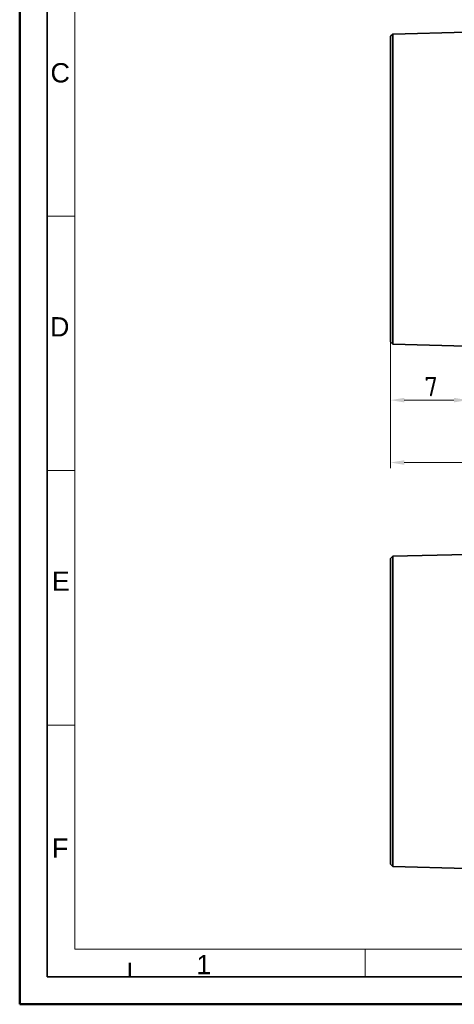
# Model space of a CAD drawing. Header units: millimetres. Extents: x 0 to 210, y 0 to 149.
# Tile 1 of 24: x 0 to 39, y 0 to 89. Entities that reach past the tile are written whole.
import ezdxf

# ---------------------------------------------------------------- set-up
doc = ezdxf.new("R2010")
doc.units = ezdxf.units.MM
doc.header["$LTSCALE"] = 0.5
doc.layers.get('0').update_dxf_attribs({"lineweight": 25})
for name, color, linetype, lineweight in [('001', 7, 'Continuous', 50), ('Bemaßung (ISO)', 7, 'Continuous', 18), ('Sichtbar (ISO)', 7, 'Continuous', 35)]:
    doc.layers.add(name, color=color, linetype=linetype, lineweight=lineweight)
doc.layers.add('Symbole(DIN)', color=3, linetype='Continuous', lineweight=25, true_color=0x00ff00)
doc.styles.add('Aktuell-DIN', font='arial.ttf')
doc.styles.add('Notiztext (DIN)', font='isocpeur.ttf')
doc.dimstyles.new('Standard (DIN)', dxfattribs={"dimscale": 0.5, "dimtxt": 3.5, "dimasz": 2.5, "dimexe": 1, "dimexo": 0, "dimgap": 0.7, "dimtad": 1, "dimtoh": 1, "dimrnd": 1e-08, "dimtxsty": 'Notiztext (DIN)', "dimcen": 0.09, "dimdle": 10, "dimclrd": 256, "dimclre": 256, "dimclrt": 256, "dimazin": 2, "dimtfac": 0.514286, "dimtdec": 4, "dimtmove": 0, "dimatfit": 3, "dimfxl": 1, "dimtolj": 1, "dimlwd": -1, "dimlwe": -1, "dimarcsym": 0})

# ---------------------------------------------------------------- blocks, each defined once
blk = doc.blocks.new('*D21')
at = {"layer": 'Bemaßung (ISO)', "transparency": 16777216}
for p, q in [((33.659, 60.087), (33.659, 48.646)), ((69.959, 60.548), (69.959, 48.646)), ((34.909, 49.146), (68.709, 49.146))]:
    blk.add_line(p, q, dxfattribs=at)
for points in [[(34.909, 49.354), (34.909, 48.937), (33.659, 49.146)], [(68.709, 49.354), (68.709, 48.937), (69.959, 49.146)]]:
    blk.add_solid(points, dxfattribs=at)
at = {"layer": 'Defpoints', "color": 0, "transparency": 16777216}
for p in [(33.659, 60.087), (69.959, 60.548), (69.959, 49.146)]:
    blk.add_point(p, dxfattribs=at)
at = {"layer": 'Bemaßung (ISO)', "transparency": 16777216, "insert": (49.14, 51.771), "char_height": 1.75, "attachment_point": 1, "style": 'Notiztext (DIN)'}
blk.add_mtext('\\A1;(36,3)', dxfattribs=at)
blk = doc.blocks.new('*D22')
at = {"layer": 'Bemaßung (ISO)', "transparency": 16777216}
for p, q in [((33.659, 60.087), (33.659, 54.308)), ((40.659, 59.748), (40.659, 54.308)), ((34.909, 54.808), (39.409, 54.808))]:
    blk.add_line(p, q, dxfattribs=at)
for points in [[(34.909, 55.016), (34.909, 54.6), (33.659, 54.808)], [(39.409, 55.016), (39.409, 54.6), (40.659, 54.808)]]:
    blk.add_solid(points, dxfattribs=at)
at = {"layer": 'Defpoints', "color": 0, "transparency": 16777216}
for p in [(33.659, 60.087), (40.659, 59.748), (40.659, 54.808)]:
    blk.add_point(p, dxfattribs=at)
at = {"layer": 'Bemaßung (ISO)', "transparency": 16777216, "insert": (36.722, 56.908), "char_height": 1.75, "attachment_point": 1, "style": 'Notiztext (DIN)'}
blk.add_mtext('\\A1;7', dxfattribs=at)
blk = doc.blocks.new('Ränder Basler-A3')
at = {"layer": '001'}
for p, q in [((0, 0), (0, 297)), ((20, 7.5), (20, 5)), ((420, 0), (0, 0))]:
    blk.add_line(p, q, dxfattribs=at)
at = {"layer": '001', "color": 7, "linetype": 'Continuous', "lineweight": 35}
for p, q in [((5, 5), (5, 292)), ((415, 5), (5, 5))]:
    blk.add_line(p, q, dxfattribs=at)
at = {"layer": '001', "color": 7, "linetype": 'Continuous', "lineweight": 18}
for p, q in [((10, 10), (10, 287)), ((10, 143), (5, 143)), ((10, 96.83), (5, 96.83)), ((10, 50.67), (5, 50.67)), ((227, 10), (10, 10)), ((62.73, 10), (62.73, 5))]:
    blk.add_line(p, q, dxfattribs=at)
at = {"layer": 'Symbole(DIN)', "color": 250, "true_color": 0x3f3f3f, "char_height": 3.5, "attachment_point": 4, "style": 'Aktuell-DIN'}
for s, insert in [('\\fArial|b0|i0;C', (5.59, 168.98)), ('\\fArial|b0|i0;D', (5.5, 122.92)), ('\\fArial|b0|i0;E', (5.84, 76.77)), ('\\fArial|b0|i0;F', (5.83, 28.35)), ('\\fArial|b0|i0;1', (32.06, 7.21))]:
    blk.add_mtext(s, dxfattribs=dict(at, insert=insert))

msp = doc.modelspace()

# ---------------------------------------------------------------- linework, layer by layer
at = {"layer": 'Sichtbar (ISO)'}
for p, q in [((33.659, 87.81), (33.859, 88.015)), ((33.659, 60.087), (33.659, 87.81)), ((33.859, 88.015), (40.557, 88.191)), ((33.859, 88.015), (33.859, 59.882)), ((33.659, 60.087), (33.859, 59.882)), ((33.859, 59.882), (40.527, 59.707)), ((33.659, 40.436), (33.859, 40.642)), ((33.659, 12.713), (33.659, 40.436)), ((33.859, 40.642), (40.557, 40.817)), ((33.859, 40.642), (33.859, 12.508)), ((33.659, 12.713), (33.859, 12.508)), ((33.859, 12.508), (40.557, 12.332))]:
    msp.add_line(p, q, dxfattribs=at)

# ---------------------------------------------------------------- block references
at = {"xscale": 0.5, "yscale": 0.5, "zscale": 0.5}
msp.add_blockref('Ränder Basler-A3', (0, 0), dxfattribs=at)

# ---------------------------------------------------------------- dimensions: what is measured, and where the dimension line sits
at = {"layer": 'Bemaßung (ISO)'}
dim = msp.add_linear_dim(base=(69.959, 49.146), p1=(33.659, 60.087), p2=(69.959, 60.548), angle=180, text='(<>)', dimstyle='Standard (DIN)', override={"dimgap": 0.7, "dimtoh": 0, "dimdec": 2, "dimtol": 0, "dimlim": 0, "dimtp": 0, "dimtm": 0, "dimtdec": 4, "dimtofl": 0, "dimatfit": 1}, dxfattribs=at)
dim.commit()
dim.dimension.update_dxf_attribs({"geometry": '*D21', "text_midpoint": (51.809, 49.146), "dimtype": 160})
dim = msp.add_linear_dim(base=(40.659, 54.808), p1=(33.659, 60.087), p2=(40.659, 59.748), angle=180, dimstyle='Standard (DIN)', override={"dimtoh": 0, "dimdec": 2, "dimtp": 0, "dimtm": 0, "dimtdec": 4, "dimtofl": 0, "dimatfit": 1}, dxfattribs=at)
dim.commit()
dim.dimension.update_dxf_attribs({"geometry": '*D22', "text_midpoint": (37.159, 54.808), "dimtype": 160})

doc.saveas('drawing.dxf')
